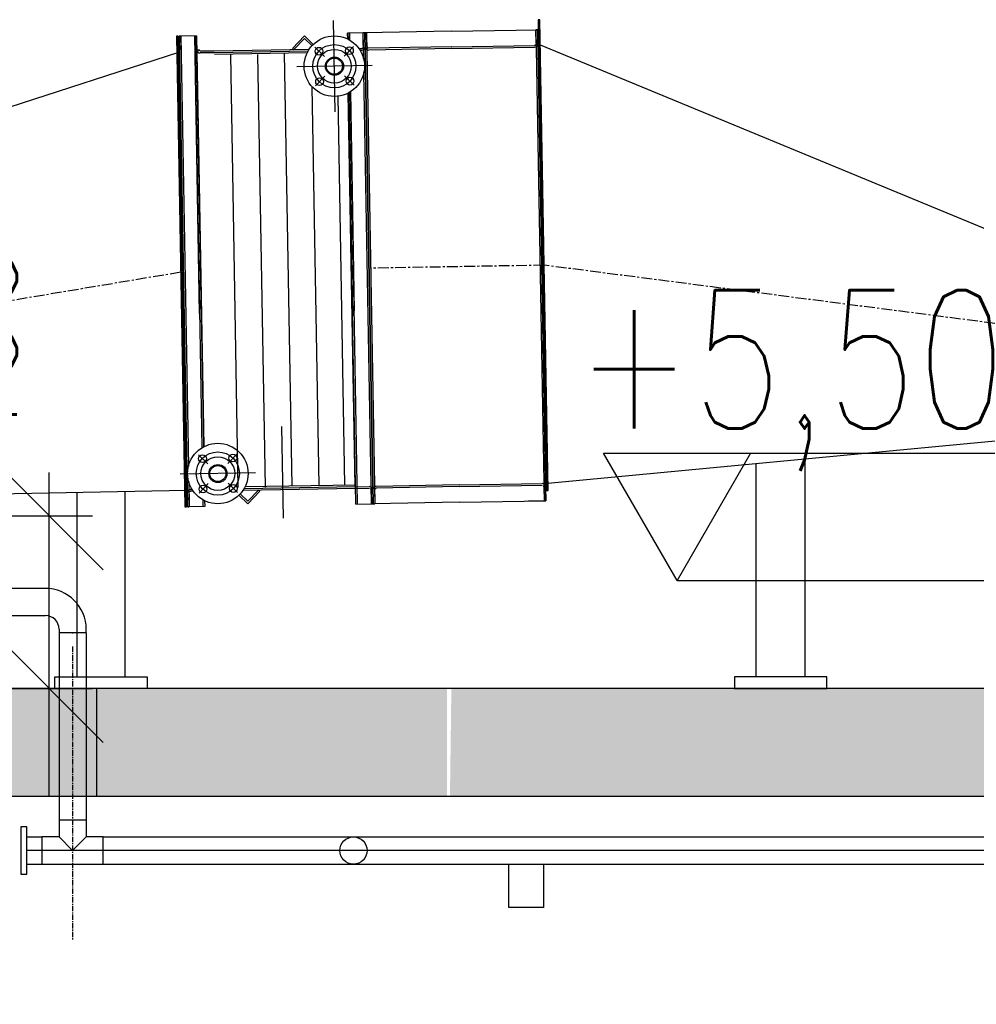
# Model space of a CAD drawing. Header units: centimetres. Extents: x 657501712 to 657529232, y 555122765 to 555182979.
# Tile 7 of 77: x 657502770 to 657502991, y 555124249 to 555124477. Entities that reach past the tile are written whole.
import ezdxf

# ---------------------------------------------------------------- set-up
doc = ezdxf.new("R2010")
doc.units = ezdxf.units.CM
doc.header["$LTSCALE"] = 0.1
doc.linetypes.add('ZKZOK_PW_06_00_300$0$CENTER', pattern=[2, 1.25, -0.25, 0.25, -0.25])
doc.linetypes.add('ZKZOK_PW_06_00_300$0$DASHED', pattern=[0.75, 0.5, -0.25])
for name, color, linetype in [('xrefs', 7, 'Continuous'), ('ZKZOK_PW_06_00_300$0$06211-PROZEWASSSER', 7, 'Continuous'), ('ZKZOK_PW_06_00_300$0$A_GB_100D', 1, 'Continuous'), ('ZKZOK_PW_06_00_300$0$A_GB_101T', 1, 'Continuous'), ('ZKZOK_PW_06_00_300$0$S_GB_102T', 2, 'Continuous'), ('ZKZOK_PW_06_00_300$0$S_GB_302L', 2, 'Continuous'), ('ZKZOK_PW_06_00_300$0$S_GB_303L', 3, 'Continuous'), ('ZKZOK_PW_06_00_300$0$S_GB_307L', 7, 'Continuous'), ('ZKZOK_PW_06_00_300$0$S_GB_309H', 9, 'Continuous'), ('ZKZOK_PW_06_00_300$0$S_GB_309L', 9, 'Continuous')]:
    doc.layers.add(name, color=color, linetype=linetype)
doc.styles.add('ZKZOK_PW_06_00_300$0$ROMANS', font='romans.shx', dxfattribs={"width": 0.8})
doc.styles.add('ZKZOK_PW_06_00_300$0$Standard', font='txt')
doc.dimstyles.new('ZKZOK_PW_06_00_300$0$D-GB-100', dxfattribs={"dimscale": 100, "dimtxt": 2.5, "dimasz": 2.5, "dimexe": 1, "dimexo": 2, "dimtad": 1, "dimdec": 0, "dimtxsty": 'ZKZOK_PW_06_00_300$0$ROMANS', "dimblk": 'ZKZOK_PW_06_00_300$0$_OBLIQUE', "dimcen": 2.5, "dimdle": 1, "dimclrd": 256, "dimclre": 256, "dimclrt": 2, "dimadec": 0, "dimazin": 0, "dimtfac": 1, "dimtdec": 0, "dimtix": 1, "dimtmove": 2, "dimatfit": 3, "dimfxl": 1, "dimarcsym": 0})

# ---------------------------------------------------------------- blocks, each defined once
blk = doc.blocks.new('ZKZOK_PW_06_00_300$0$B09243028424082005_0000001')
at = {"layer": 'ZKZOK_PW_06_00_300$0$06211-PROZEWASSSER', "color": 32, "linetype": 'Continuous'}
blk.add_point((0, 0), dxfattribs=at)
at = {"layer": 'ZKZOK_PW_06_00_300$0$06211-PROZEWASSSER', "color": 32, "linetype": 'Continuous', "style": 'ZKZOK_PW_06_00_300$0$Standard', "flags": 1}
for tag, p in [('Code', (0, -2.4)), ('Bezeichnung', (0, -1.2))]:
    blk.add_attdef(tag, p, '', height=1, dxfattribs=at)
blk = doc.blocks.new('ZKZOK_PW_06_00_300$0$B09243028424082005_0000000')
blk.add_blockref('ZKZOK_PW_06_00_300$0$B09243028424082005_0000001', (0, 0))
at = {"layer": 'ZKZOK_PW_06_00_300$0$06211-PROZEWASSSER', "color": 32, "linetype": 'Continuous', "style": 'ZKZOK_PW_06_00_300$0$Standard', "flags": 1}
for tag, p in [('Code', (0, -4.8)), ('Bezeichnung', (0, -3.6)), ('Material', (0, -6))]:
    blk.add_attdef(tag, p, '', height=1, dxfattribs=at)
blk = doc.blocks.new('ZKZOK_PW_06_00_300$0$A$C4AB840FB')
at = {"color": 9}
for p, q in [((-31.5, 535.6099601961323), (-317.8143410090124, 535.6099601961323)), ((-317.8143410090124, 472.6099601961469), (-31.5, 472.6099601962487)), ((0, 441.1099601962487), (0, 433.1099601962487)), ((63, 433.1099601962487), (0, 433.1099601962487)), ((0, 433.1099601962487), (0, -31.00000000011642)), ((63, 433.1099601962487), (63, 441.1099601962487)), ((63, 433.1099601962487), (63, -31.00000000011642)), ((-23.50000002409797, 304.0000000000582), (-23.50000002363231, 54.00000000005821)), ((86.49999997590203, 304.0000000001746), (86.49999997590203, 54.00000000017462)), ((0, 0), (63, 0)), ((0, 0), (0, -39.5)), ((63, 0), (63, -39.5)), ((-74.51748066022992, -39.5), (-39.5, -39.5)), ((0, -39.5), (-39.5, -39.5)), ((-39.5, -39.5), (-39.5, -102.5)), ((31.5, -71), (0, -39.5)), ((63, -39.5), (31.5, -71)), ((102.5, -39.5), (63, -39.5)), ((102.5, -39.5), (20933.93640272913, -39.49999999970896)), ((102.5, -102.5), (102.5, -39.5)), ((20966.91892206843, -70.99999999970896), (-74.51748066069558, -71)), ((-74.51748066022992, -102.5), (20933.93640272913, -102.499999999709)), ((-39.5, -102.5), (102.5, -102.5))]:
    blk.add_line(p, q, dxfattribs=at)
for points in [[(-88.43926598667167, -16.14436657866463), (-88.43926598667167, -125.8556334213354), (-74.51748066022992, -125.8556334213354), (-74.51748066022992, -16.14436657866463)], [(1121.636718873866, -102.4999999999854), (1121.636718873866, -203.0024463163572), (1041.023489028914, -203.0024463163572), (1041.023489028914, -102.4999999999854)]]:
    blk.add_lwpolyline(points, close=True, dxfattribs=at)
blk.add_circle((681.5214399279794, -70.99999999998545), 31.5, dxfattribs=at)
for radius in [94.5, 31.5]:
    blk.add_arc((-31.5, 441.1099601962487), radius, 0, 90, dxfattribs=at)
at = {"color": 9, "rotation": 180}
blk.add_blockref('ZKZOK_PW_06_00_300$0$B09243028424082005_0000000', (31.5, 433.1099601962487), dxfattribs=at)
blk = doc.blocks.new('ZKZOK_PW_06_00_300$0$A$C34AE0427')
at = {"color": 254}
for p, q in [((3007.245483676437, 7534.594821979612), (3003.544166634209, 7746.643133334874)), ((2686.112263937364, 7711.113783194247), (2646.118356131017, 7710.415686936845)), ((2646.118356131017, 7710.415686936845), (2650.11774691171, 7710.485496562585)), ((2646.118356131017, 7710.415686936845), (2665.14147914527, 6620.581699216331)), ((2646.676833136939, 7678.420560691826), (2646.118356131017, 7710.415686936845)), ((2650.11774691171, 7710.485496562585), (2667.508388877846, 6714.176285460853)), ((2650.676223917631, 7678.490370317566), (2650.11774691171, 7710.485496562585)), ((2682.112873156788, 7711.043973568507), (2692.458586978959, 7118.33842556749)), ((2693.338333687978, 7067.937770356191), (2682.112873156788, 7711.043973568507)), ((2686.112263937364, 7711.113783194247), (2693.713026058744, 7275.666412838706)), ((2686.112263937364, 7711.113783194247), (2696.261077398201, 7129.688649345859)), ((2697.534624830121, 7056.727165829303), (2686.112263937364, 7711.113783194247)), ((2936.164094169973, 7710.534081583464), (2908.377759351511, 7681.760489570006)), ((2936.262819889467, 7704.878088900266), (2911.255118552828, 7678.981856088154)), ((2936.164094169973, 7710.534081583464), (2956.480298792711, 7690.914950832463)), ((2936.262819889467, 7704.878088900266), (2953.686627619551, 7688.0521133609)), ((3072.058085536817, 7717.794166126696), (3036.063568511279, 7717.165879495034)), ((3036.063568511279, 7717.165879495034), (3036.305506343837, 7703.305270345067)), ((3036.305506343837, 7703.305270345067), (3036.063568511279, 7717.165879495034)), ((3036.305506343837, 7703.305270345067), (3036.063568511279, 7717.165879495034)), ((3040.062959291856, 7717.235689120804), (3040.344064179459, 7701.131200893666)), ((3040.344064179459, 7701.131200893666), (3040.062959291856, 7717.235689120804)), ((3076.05747631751, 7717.863975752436), (3072.058085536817, 7717.794166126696)), ((3072.616562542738, 7685.799039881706), (3072.058085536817, 7717.794166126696)), ((3073.111699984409, 7657.432634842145), (3072.058085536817, 7717.794166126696)), ((3276.02701534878, 7721.354457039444), (3076.05747631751, 7717.863975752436)), ((3076.05747631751, 7717.863975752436), (3080.056867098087, 7717.933785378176)), ((3095.080599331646, 6628.029988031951), (3076.05747631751, 7717.863975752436)), ((3076.615953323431, 7685.868849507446), (3076.05747631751, 7717.863975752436)), ((3076.615953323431, 7685.868849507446), (3076.05747631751, 7717.863975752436)), ((3076.05747631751, 7717.863975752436), (3095.080599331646, 6628.029988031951)), ((3080.615344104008, 7685.938659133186), (3080.056867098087, 7717.933785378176)), ((3080.056867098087, 7717.933785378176), (3099.079990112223, 6628.099797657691)), ((3276.02701534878, 7721.354457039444), (3475.99655438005, 7724.844938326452)), ((3475.99655438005, 7724.844938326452), (3471.997163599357, 7724.775128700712)), ((3472.555640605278, 7692.780002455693), (3471.997163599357, 7724.775128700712)), ((3471.997163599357, 7724.775128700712), (3491.02028661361, 6634.941140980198)), ((3476.555031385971, 7692.849812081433), (3475.99655438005, 7724.844938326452)), ((3476.555031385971, 7692.849812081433), (3475.99655438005, 7724.844938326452)), ((3495.019677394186, 6635.010950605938), (3475.99655438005, 7724.844938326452)), ((2947.027008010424, 7679.606256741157), (2726.735441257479, 7675.761053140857)), ((2908.377759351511, 7681.760489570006), (2911.255118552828, 7678.981856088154)), ((2960.411117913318, 7684.288157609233), (2982.261377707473, 7663.187606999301)), ((3049.292784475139, 7685.839592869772), (3028.192233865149, 7663.989333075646)), ((3061.900762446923, 7681.611385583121), (3068.686981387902, 7681.729839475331)), ((3276.655301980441, 7685.359940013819), (3084.684544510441, 7682.009077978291)), ((3276.725111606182, 7681.360549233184), (3084.754354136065, 7678.009687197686)), ((3276.655301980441, 7685.359940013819), (3468.626059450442, 7688.710802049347)), ((3276.725111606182, 7681.360549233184), (3468.695869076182, 7684.711411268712)), ((4592.958035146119, 7230.189110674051), (3482.623927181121, 7688.955135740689)), ((2644.782485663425, 7672.350277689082), (1628.294078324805, 7343.233253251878)), ((2703.71151523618, 6760.152039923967), (2687.810207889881, 7671.137327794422)), ((2726.735441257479, 7675.761053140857), (2694.740315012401, 7675.202576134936)), ((2726.805250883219, 7671.761662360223), (2694.810124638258, 7671.203185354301)), ((2944.509514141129, 7675.561704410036), (2726.805250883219, 7671.761662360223)), ((2942.355456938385, 7671.523495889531), (2727.87490820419, 7667.779723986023)), ((2782.852458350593, 6665.304679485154), (2765.365147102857, 7667.152070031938)), ((2845.608399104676, 6665.936630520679), (2828.121087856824, 7667.784021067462)), ((2907.483857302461, 6668.762177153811), (2889.996546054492, 7670.609567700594)), ((3064.557875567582, 7677.657156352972), (3068.756791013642, 7677.730448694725)), ((3092.876212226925, 7642.14597094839), (2918.379125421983, 7639.100112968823)), ((2961.962553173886, 7595.406491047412), (2983.063103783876, 7617.256750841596)), ((3050.844219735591, 7596.95792630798), (3028.993959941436, 7618.058476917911)), ((3091.08120855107, 6627.960178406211), (3073.657236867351, 7626.178847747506)), ((2970.231710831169, 6669.857445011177), (2954.123290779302, 7592.708211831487)), ((3029.653308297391, 6670.894652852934), (3013.93898992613, 7571.167349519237)), ((3053.388747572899, 6667.308347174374), (3037.483425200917, 7578.523655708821)), ((3043.664330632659, 7281.718509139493), (3038.474396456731, 7579.049638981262)), ((3046.212381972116, 7135.740745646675), (3038.474396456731, 7579.049638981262)), ((3038.474396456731, 7579.049638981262), (3047.48592940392, 7062.779262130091)), ((3050.408673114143, 7124.530141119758), (3042.434620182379, 7581.363327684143)), ((3042.434620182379, 7581.363327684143), (3051.288419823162, 7074.129485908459)), ((2690.790282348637, 7213.915533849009), (2698.759460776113, 6757.361607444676)), ((2694.986573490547, 7202.704929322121), (2702.720380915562, 6759.635398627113)), ((3055.086691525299, 6627.331891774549), (3044.937878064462, 7208.757025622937)), ((3059.086082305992, 6627.401701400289), (3048.740368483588, 7220.107249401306)), ((2887.403710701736, 6594.360092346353), (2883.702393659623, 6806.408403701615)), ((4592.958035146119, 6778.189110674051), (3499.82580017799, 6675.100934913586)), ((2690.587579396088, 6741.491812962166), (2712.437839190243, 6720.391262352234)), ((2779.469245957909, 6743.043248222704), (2758.368695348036, 6721.192988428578)), ((2823.052673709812, 6699.349626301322), (2648.555586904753, 6696.303768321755)), ((2668.120585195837, 6679.103581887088), (2669.140869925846, 6620.651508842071)), ((2662.475129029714, 6658.739418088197), (1858.623378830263, 6643.229790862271)), ((2676.17539255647, 6660.780390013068), (2672.442164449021, 6660.715226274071)), ((2678.832505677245, 6656.826160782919), (2672.511974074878, 6656.715835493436)), ((2692.139014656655, 6652.610146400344), (2713.239565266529, 6674.460406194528)), ((2781.020681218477, 6654.161581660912), (2759.170421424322, 6675.262132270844)), ((3054.458404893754, 6663.326408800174), (2793.667993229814, 6658.774295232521)), ((3054.388595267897, 6667.325799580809), (2796.190934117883, 6662.818942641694)), ((3053.318937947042, 6671.30773795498), (2798.349819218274, 6666.857235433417)), ((2804.936135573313, 6633.567586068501), (2829.943836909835, 6659.463818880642)), ((2805.03486129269, 6627.911593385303), (2832.821196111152, 6656.68518539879)), ((2832.821196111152, 6656.68518539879), (2829.943836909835, 6659.463818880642)), ((3054.388595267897, 6667.325799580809), (3086.383721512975, 6667.884276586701)), ((3054.458404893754, 6663.326408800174), (3086.453531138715, 6663.884885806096)), ((3090.522731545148, 6659.955304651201), (3091.08120855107, 6627.960178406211)), ((3094.522122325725, 6660.025114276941), (3095.080599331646, 6628.029988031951)), ((3094.522122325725, 6660.025114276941), (3095.080599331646, 6628.029988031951)), ((3098.521513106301, 6660.094923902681), (3099.079990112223, 6628.099797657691)), ((3294.352042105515, 6671.51437712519), (3102.381284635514, 6668.163515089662)), ((3294.421851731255, 6667.514986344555), (3102.451094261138, 6664.164124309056)), ((3294.352042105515, 6671.51437712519), (3486.322799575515, 6674.865239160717)), ((3294.421851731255, 6667.514986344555), (3486.392609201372, 6670.865848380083)), ((3490.461809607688, 6666.936267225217), (3491.02028661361, 6634.941140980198)), ((3494.461200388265, 6667.006076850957), (3495.019677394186, 6635.010950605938)), ((3494.461200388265, 6667.006076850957), (3495.019677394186, 6635.010950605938)), ((2664.583002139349, 6652.57682546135), (2665.14147914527, 6620.581699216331)), ((2668.582392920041, 6652.646635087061), (2669.140869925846, 6620.651508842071)), ((2700.859765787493, 6637.035213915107), (2701.135996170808, 6621.209985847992)), ((2704.897627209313, 6634.901041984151), (2705.135386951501, 6621.279795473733)), ((2805.03486129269, 6627.911593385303), (2784.489201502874, 6647.752306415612)), ((2804.936135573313, 6633.567586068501), (2787.269329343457, 6650.628222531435)), ((3295.050138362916, 6631.52046931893), (3095.080599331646, 6628.029988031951)), ((3295.050138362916, 6631.52046931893), (3495.019677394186, 6635.010950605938)), ((3455.025769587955, 6634.312854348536), (3495.019677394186, 6635.010950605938)), ((3495.019677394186, 6635.010950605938), (3491.02028661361, 6634.941140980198)), ((3495.019677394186, 6635.010950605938), (3491.02028661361, 6634.941140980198)), ((2705.135386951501, 6621.279795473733), (2665.14147914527, 6620.581699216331)), ((2705.135386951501, 6621.279795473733), (2665.14147914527, 6620.581699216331)), ((2665.14147914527, 6620.581699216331), (2669.140869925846, 6620.651508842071)), ((2665.14147914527, 6620.581699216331), (2669.140869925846, 6620.651508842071)), ((3055.086691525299, 6627.331891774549), (3095.080599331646, 6628.029988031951)), ((3055.086691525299, 6627.331891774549), (3095.080599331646, 6628.029988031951)), ((3095.080599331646, 6628.029988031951), (3091.08120855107, 6627.960178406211)), ((3095.080599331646, 6628.029988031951), (3091.08120855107, 6627.960178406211)), ((3135.074507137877, 6628.728084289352), (3095.080599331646, 6628.029988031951)), ((3095.080599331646, 6628.029988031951), (3099.079990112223, 6628.099797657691)), ((3095.080599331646, 6628.029988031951), (3099.079990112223, 6628.099797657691))]:
    blk.add_line(p, q, dxfattribs=at)
at = {"color": 254, "linetype": 'ZKZOK_PW_06_00_300$0$CENTER', "ltscale": 200}
for p, q in [((3491.012334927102, 7180.024020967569), (3089.568428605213, 7173.016791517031)), ((4851.706350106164, 7004.189110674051), (3491.012334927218, 7180.024020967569)), ((2649.662272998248, 7163.59269451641), (1628.294078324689, 6993.233253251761))]:
    blk.add_line(p, q, dxfattribs=at)
at = {"color": 254}
for points in [[(3481.094390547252, 7748.222673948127), (3477.094999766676, 7748.152864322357), (3496.118122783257, 6658.318876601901), (3500.11751356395, 6658.388686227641)], [(2644.118660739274, 7710.380782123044), (2640.119269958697, 7710.310972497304), (2659.142392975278, 6620.476984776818), (2663.141783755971, 6620.546794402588)], [(2358.492277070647, 6227.31887660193), (2572.005199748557, 6227.318876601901), (2572.005199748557, 6200.318876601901), (2358.492277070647, 6200.31887660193)], [(4145.009400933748, 6227.31887660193), (3931.496478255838, 6227.31887660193), (3931.496478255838, 6200.31887660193), (4145.009400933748, 6200.31887660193)]]:
    blk.add_lwpolyline(points, close=True, dxfattribs=at)
for points in [[(4094.621478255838, 6731.193326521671), (4094.621478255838, 6227.31887660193), (3982.121478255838, 6227.31887660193), (3982.121478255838, 6227.31887660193), (3982.121478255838, 6720.583978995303)], [(2408.880199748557, 6654.630432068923), (2408.880199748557, 6227.31887660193), (2521.380199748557, 6227.318876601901), (2521.380199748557, 6227.318876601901), (2521.380199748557, 6656.017112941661)]]:
    blk.add_lwpolyline(points, dxfattribs=at)
for centre, radius in [((3005.161981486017, 7640.614913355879), 70), ((3005.394825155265, 7640.618977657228), 50.00000000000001), ((2969.828198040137, 7675.194189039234), 9), ((3005.394825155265, 7640.618977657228), 39), ((3040.19881590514, 7676.422512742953), 9), ((3005.627668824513, 7640.623041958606), 20.96712086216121), ((3005.394825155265, 7640.618977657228), 18.59999999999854), ((2971.056521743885, 7604.82357117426), 9), ((3041.427139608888, 7606.051894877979), 9), ((2735.571286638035, 6697.822633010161), 70), ((2735.571286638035, 6697.822633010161), 50.00000000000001), ((2700.004659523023, 6732.397844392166), 9), ((2735.571286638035, 6697.822633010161), 39), ((2770.37527738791, 6733.626168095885), 9), ((2735.804130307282, 6697.826697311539), 20.96712086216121), ((2735.571286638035, 6697.822633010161), 18.59999999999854), ((2701.232983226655, 6662.027226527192), 9), ((2771.603601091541, 6663.255550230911), 9)]:
    blk.add_circle(centre, radius, dxfattribs=at)
for centre, radius, start, end in [((3068.617171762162, 7685.729230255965), 4, 271.0000000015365, 0.999999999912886), ((3068.617171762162, 7685.729230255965), 8, 271.0000000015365, 0.999999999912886), ((3084.614734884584, 7686.008468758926), 8, 180.9999999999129, 271.0000000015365), ((3084.614734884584, 7686.008468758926), 4, 180.9999999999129, 271.0000000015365), ((3468.556249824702, 7692.710192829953), 4, 271.0000000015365, 0.999999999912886), ((3468.556249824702, 7692.710192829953), 8, 271.0000000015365, 0.999999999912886), ((2694.670505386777, 7679.201966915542), 8, 180.9999999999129, 271.0000000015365), ((2694.670505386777, 7679.201966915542), 4, 180.9999999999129, 271.0000000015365), ((2672.581783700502, 6652.716444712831), 8, 90.99999999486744, 180.9999999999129), ((2672.581783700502, 6652.716444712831), 4, 90.99999999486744, 180.9999999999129), ((3086.523340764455, 6659.885495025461), 8, 0.999999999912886, 90.99999999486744), ((3086.523340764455, 6659.885495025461), 4, 0.999999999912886, 90.99999999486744), ((3102.520903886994, 6660.164733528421), 8, 90.99999999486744, 180.9999999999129), ((3102.520903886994, 6660.164733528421), 4, 90.99999999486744, 180.9999999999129), ((3486.462418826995, 6666.866457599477), 8, 0.999999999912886, 90.99999999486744), ((3486.462418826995, 6666.866457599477), 4, 0.999999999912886, 90.99999999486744)]:
    blk.add_arc(centre, radius, start, end, dxfattribs=at)
blk = doc.blocks.new('ZKZOK_PW_06_00_300$0$_OBLIQUE')
at = {"color": 0, "linetype": 'ByBlock'}
blk.add_line((-0.5, -0.5), (0.5, 0.5), dxfattribs=at)
blk = doc.blocks.new('*D5359')
at = {"layer": 'Defpoints', "color": 0, "transparency": 16777216}
for p in [(-50271.05192947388, 5650.000001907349), (-49554.01755513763, 5650.000001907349), (-50153.34041595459, 5250.000001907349)]:
    blk.add_point(p, dxfattribs=at)
at = {"layer": 'ZKZOK_PW_06_00_300$0$A_GB_100D', "lineweight": -2, "transparency": 16777216}
for p, q in [((-49554.01755513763, 5150.000001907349), (-49554.01755513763, 5750.000001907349)), ((-50071.05192947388, 5650.000001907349), (-49454.01755513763, 5650.000001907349)), ((-49953.34041595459, 5250.000001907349), (-49454.01755513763, 5250.000001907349))]:
    blk.add_line(p, q, dxfattribs=at)
at = {"layer": 'ZKZOK_PW_06_00_300$0$A_GB_100D', "lineweight": -2, "transparency": 16777216, "xscale": 250, "yscale": 250, "zscale": 250}
for p, rotation in [((-49554.01755513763, 5650.000001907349), 90), ((-49554.01755513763, 5250.000001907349), 270)]:
    blk.add_blockref('ZKZOK_PW_06_00_300$0$_OBLIQUE', p, dxfattribs=dict(at, rotation=rotation))
at = {"layer": 'ZKZOK_PW_06_00_300$0$A_GB_100D', "color": 2, "transparency": 16777216, "insert": (-49754.14261903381, 6030.069309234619), "char_height": 250, "attachment_point": 5, "rotation": 90, "style": 'ZKZOK_PW_06_00_300$0$ROMANS'}
blk.add_mtext('400', dxfattribs=at)
blk = doc.blocks.new('wer')
at = {"layer": 'ZKZOK_PW_06_00_300$0$S_GB_309H'}
h = blk.add_hatch(dxfattribs=at)
h.set_pattern_fill('ANSI33', color=251, scale=20, angle=360, style=0)
h.set_pattern_definition([(44.99999999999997, (-606824.3806915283, -65723.45135498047), (-89.80256121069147, 89.80256121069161), []), (44.99999999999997, (-606734.5780916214, -65723.45135498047), (-89.80256121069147, 89.80256121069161), [63.5, -31.75])])
h.paths.add_polyline_path([(-48633.32567882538, 5000.000001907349), (-48633.32567882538, 5250.000001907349), (-50550.02553367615, 5250.000001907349), (-50550.02553367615, -346.9952535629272), (-50250.02553367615, -346.9950771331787), (-50250.02553272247, 5000.000001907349)])
h.paths.add_polyline_path([(-43614.0577545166, 5123.240466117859), (-43614.0577545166, 5250.000000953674), (-48623.14284229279, 5250.000001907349), (-48626.4540271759, 5000.000001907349), (-25250.02553367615, 5000.000001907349), (-25250.02553367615, 5900.000001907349), (-25550.02553367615, 5900.000000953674), (-25550.02553367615, 5250.000001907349), (-43295.50103855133, 5250.000000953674), (-43295.501039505, 5123.240466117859)])
h.paths.add_polyline_path([(-50550.02553367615, -1099.990693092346), (-50251.09885025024, -1099.990693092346), (-50250.02553367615, -1099.999998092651), (-50250.02553367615, -324.9999980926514), (-50550.02553367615, -370.3764896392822)])
h.paths.add_polyline_path([(-47520.00140953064, -1123.668215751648), (-47520.00140953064, -1423.59672832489), (-27180.91029548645, -1599.312512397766), (-27180.9102973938, -1299.999998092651)])
at = {"layer": 'ZKZOK_PW_06_00_300$0$A_GB_101T', "color": 251}
for p, q in [((-48100.70284461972, 5499.999999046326), (-48270.65221182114, 5794.360916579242)), ((-48270.65221182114, 5794.360916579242), (-47137.77347289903, 5794.360916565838)), ((-47930.7534774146, 5794.360916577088), (-48100.70284461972, 5499.999999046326))]:
    blk.add_line(p, q, dxfattribs=at)
at = {"layer": 'ZKZOK_PW_06_00_300$0$S_GB_102T', "color": 251, "linetype": 'Continuous'}
blk.add_line((-48100.70284461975, 5500), (-47003.41158866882, 5500.000000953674), dxfattribs=at)
at = {"layer": 'ZKZOK_PW_06_00_300$0$S_GB_302L', "color": 251, "linetype": 'ZKZOK_PW_06_00_300$0$DASHED', "ltscale": 100}
for p, q in [((-49554.96347999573, 5250.000000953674), (-49554.9634809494, 5000.000000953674)), ((-49554.96347999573, 5250), (-49554.9634809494, 5000.000000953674)), ((-49444.96347999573, 5250.000001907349), (-49444.96347999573, 5000.000001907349)), ((-49444.96347999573, 5250.000001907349), (-49444.96347999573, 5000.000001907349))]:
    blk.add_line(p, q, dxfattribs=at)
at = {"layer": 'ZKZOK_PW_06_00_300$0$S_GB_303L', "color": 251, "linetype": 'Continuous'}
for p, q in [((-44050.02553367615, 5250.000001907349), (-50250.02553367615, 5250.000001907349)), ((-44050.02553367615, 5250.000001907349), (-50250.02553272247, 5250.000001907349)), ((-25250.0255355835, 5000.000001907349), (-50250.02553367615, 5000.000001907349)), ((-25250.0255355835, 5000.000001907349), (-50250.02553272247, 5000.000001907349))]:
    blk.add_line(p, q, dxfattribs=at)
at = {"layer": 'ZKZOK_PW_06_00_300$0$S_GB_307L', "color": 251, "linetype": 'ZKZOK_PW_06_00_300$0$CENTER', "ltscale": 100}
for q in [(-49499.96347999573, 4668.813101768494), (-49499.96347999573, 4668.813103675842)]:
    blk.add_line((-49499.96347999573, 5346.938954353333), q, dxfattribs=at)
at = {"color": 251}
for p in [(-49531.46347999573, 4946.000002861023), (-49531.46347999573, 4946.000003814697)]:
    blk.add_blockref('ZKZOK_PW_06_00_300$0$A$C4AB840FB', p, dxfattribs=at)
at = {"layer": 'ZKZOK_PW_06_00_300$0$S_GB_309L', "color": 251}
blk.add_blockref('ZKZOK_PW_06_00_300$0$A$C34AE0427', (-51899.34600830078, -950.3188753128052), dxfattribs=at)
blk.add_blockref('ZKZOK_PW_06_00_300$0$A$C34AE0427', (-51899.34600830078, -950.3188753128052), dxfattribs=at)
at = {"layer": 'ZKZOK_PW_06_00_300$0$A_GB_101T', "color": 251, "style": 'ZKZOK_PW_06_00_300$0$ROMANS', "width": 0.8000000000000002}
blk.add_text('+5,50', height=319.9999999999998, dxfattribs=at).set_placement((-48337.43459892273, 5851.568269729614, -1.651726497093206e-05))
at = {"layer": 'ZKZOK_PW_06_00_300$0$A_GB_100D', "color": 251}
dim = blk.add_linear_dim(base=(-49554.01755513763, 5650.000001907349), p1=(-50153.34041595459, 5250.000001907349), p2=(-50271.05192947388, 5650.000001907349), angle=90, dimstyle='ZKZOK_PW_06_00_300$0$D-GB-100', dxfattribs=at)
dim.commit()
dim.dimension.update_dxf_attribs({"geometry": '*D5359', "text_midpoint": (-49754.14261903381, 6030.069309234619), "dimtype": 160})

msp = doc.modelspace()

# ---------------------------------------------------------------- block references
at = {"layer": 'xrefs', "xscale": 0.1, "yscale": 0.1, "zscale": 0.1}
msp.add_blockref('wer', (657507732.19427, 555123796.7207938), dxfattribs=at)

doc.saveas('drawing.dxf')
